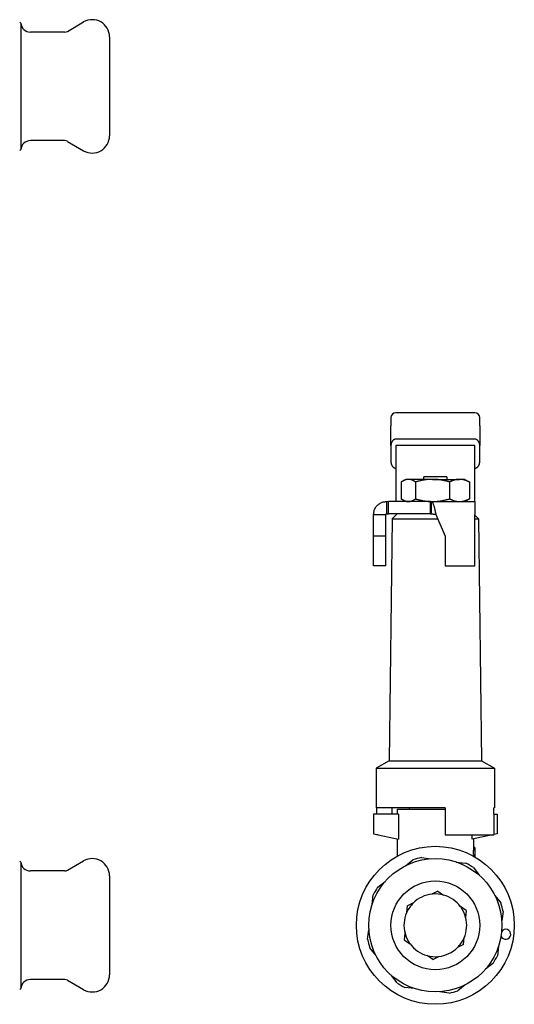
# Model space of a CAD drawing. Header units: millimetres. Extents: x 72 to 3516, y 8 to 364.
# Tile 2 of 2: x 361 to 462, y 162 to 362. Entities that reach past the tile are written whole.
import ezdxf

# ---------------------------------------------------------------- set-up
doc = ezdxf.new("R2010")
doc.units = ezdxf.units.MM
doc.layers.add('DETAIL', color=2, linetype='Continuous')

msp = doc.modelspace()

# ---------------------------------------------------------------- linework, layer by layer
at = {"layer": 'DETAIL'}
for p, q in [((361.53, 360.94), (361.33, 361.14)), ((361.53, 360.94), (361.53, 335.34)), ((370.99, 359.27), (374.28, 361.17)), ((370.49, 359.14), (363.52, 359.14)), ((379.53, 358.14), (379.53, 338.14)), ((370.49, 337.14), (363.52, 337.14)), ((370.99, 337), (374.28, 335.1)), ((361.53, 335.34), (361.33, 335.14)), ((453.53, 282.06), (437.53, 282.06)), ((436.53, 281.06), (436.53, 279.43)), ((436.53, 275.39), (436.53, 279.43)), ((454.53, 279.43), (454.53, 281.06)), ((454.53, 279.43), (454.53, 275.39)), ((436.53, 275.39), (436.53, 272.13)), ((453.53, 276.7), (437.53, 276.7)), ((453.53, 275.39), (437.53, 275.39)), ((437.53, 275.39), (437.53, 265.12)), ((453.53, 265.12), (453.53, 275.39)), ((454.53, 272.13), (454.53, 275.39)), ((438.63, 268.03), (438.63, 264.6)), ((439.53, 268.56), (438.93, 268.22)), ((440.07, 268.56), (439.53, 268.56)), ((444.97, 268.56), (440.07, 268.56)), ((441.52, 268.03), (441.52, 264.6)), ((443.19, 268.56), (443.2, 269.06)), ((447.85, 269.06), (443.2, 269.06)), ((444.97, 268.56), (450.42, 268.56)), ((447.85, 269.06), (447.87, 268.56)), ((448.41, 268.03), (448.41, 264.6)), ((451.53, 268.56), (450.42, 268.56)), ((451.53, 268.56), (452.13, 268.22)), ((452.43, 268.03), (452.43, 264.6)), ((435.63, 264.06), (436.04, 264.06)), ((435.63, 264.06), (435.63, 262.81)), ((444.53, 264.06), (436.04, 264.06)), ((436.04, 261.56), (436.04, 264.06)), ((437.53, 265.12), (437.53, 264.07)), ((439.53, 264.06), (438.93, 264.41)), ((444.53, 264.06), (444.72, 264.06)), ((444.53, 261.56), (444.53, 264.06)), ((444.72, 264.06), (453.53, 264.06)), ((444.72, 262.81), (444.72, 264.06)), ((451.53, 264.06), (452.13, 264.41)), ((453.53, 264.06), (453.53, 265.12)), ((453.53, 264.06), (453.53, 261.46)), ((433.03, 261.46), (434.28, 261.46)), ((433.03, 257.07), (433.03, 261.46)), ((434.28, 261.46), (435.53, 261.46)), ((435.53, 257.07), (435.53, 261.46)), ((435.63, 262.81), (435.63, 261.56)), ((435.63, 261.56), (436.04, 261.56)), ((444.53, 261.56), (436.04, 261.56)), ((437.78, 261.56), (436.77, 260.55)), ((444.53, 261.56), (444.72, 261.56)), ((444.72, 261.56), (444.72, 262.81)), ((445.64, 261.46), (447.53, 257.07)), ((453.53, 251.07), (453.53, 261.46)), ((453.53, 261.31), (454.29, 260.55)), ((436.77, 260.55), (436.18, 211.57)), ((436.77, 260.55), (446.03, 260.55)), ((453.53, 260.55), (454.29, 260.55)), ((454.29, 260.55), (454.88, 211.57)), ((433.03, 251.07), (433.03, 257.07)), ((435.53, 257.07), (433.03, 257.07)), ((435.53, 251.07), (435.53, 257.07)), ((447.53, 257.07), (447.53, 251.07)), ((435.53, 251.07), (433.03, 251.07)), ((447.53, 251.07), (453.53, 251.07)), ((436.18, 211.57), (433.53, 210.08)), ((436.18, 211.57), (454.88, 211.57)), ((454.88, 211.57), (457.53, 210.08)), ((433.53, 210.08), (457.53, 210.08)), ((433.53, 210.08), (433.53, 202.06)), ((457.53, 210.08), (457.53, 202.06)), ((447.53, 202.06), (433.53, 202.06)), ((433.7, 200.76), (433.7, 202.06)), ((436.75, 202.06), (436.75, 200.76)), ((437.78, 201.76), (447.53, 201.76)), ((437.78, 201.76), (437.78, 200.76)), ((440.28, 201.76), (440.28, 202.06)), ((447.53, 202.06), (447.53, 196.56)), ((457.36, 200.76), (457.36, 202.06)), ((457.53, 202.06), (457.36, 202.06)), ((438.04, 200.76), (433.03, 200.76)), ((433.03, 200.76), (433.03, 196.76)), ((438.04, 200.76), (438.04, 195.71)), ((457.36, 200.76), (457.36, 196.62)), ((457.36, 200.76), (458.03, 200.76)), ((458.03, 200.76), (458.03, 196.76)), ((433.03, 196.76), (438.04, 195.71)), ((433.7, 196.56), (433.7, 196.62)), ((433.98, 196.56), (433.7, 196.56)), ((437.78, 195.76), (437.78, 192.26)), ((447.53, 196.56), (457.36, 196.56)), ((453.02, 195.71), (453.02, 196.56)), ((457.08, 196.56), (453.02, 195.71)), ((453.28, 195.76), (453.28, 194)), ((458.03, 196.76), (457.36, 196.62)), ((457.36, 196.56), (457.36, 196.62)), ((453.53, 194), (453.28, 194)), ((453.53, 194), (453.53, 192.12)), ((439.47, 190.33), (441, 191.51)), ((442.72, 191.98), (444.64, 191.74)), ((361.53, 191.06), (361.33, 191.26)), ((361.53, 191.06), (361.53, 165.46)), ((370.99, 189.4), (374.28, 191.3)), ((449.77, 191.08), (451.69, 190.84)), ((453.24, 189.95), (454.43, 188.42)), ((370.49, 189.26), (363.52, 189.26)), ((379.53, 188.26), (379.53, 168.26)), ((433.85, 185.98), (435.38, 187.16)), ((432.71, 182.5), (432.96, 184.42)), ((446.07, 185.17), (444.82, 184.57)), ((444.99, 184.59), (444.9, 184.61)), ((446.07, 185.17), (447.21, 184.39)), ((457.59, 184.33), (458.78, 182.8)), ((439.82, 182.18), (439.71, 180.8)), ((439.82, 182.18), (441.07, 182.78)), ((451.78, 181.25), (450.64, 182.04)), ((450.74, 181.9), (450.71, 181.99)), ((439.78, 180.96), (439.72, 180.89)), ((451.78, 181.25), (451.67, 179.87)), ((459.25, 181.07), (459, 179.16)), ((431.81, 175.46), (432.06, 177.37)), ((439.28, 175.28), (439.39, 176.66)), ((451.24, 174.35), (451.35, 175.73)), ((451.28, 175.57), (451.34, 175.64)), ((433.47, 172.2), (432.28, 173.73)), ((439.28, 175.28), (440.42, 174.49)), ((440.32, 174.63), (440.35, 174.54)), ((451.24, 174.35), (449.99, 173.75)), ((458.35, 174.02), (458.1, 172.11)), ((444.99, 171.36), (443.85, 172.14)), ((444.99, 171.36), (446.24, 171.95)), ((446.07, 171.94), (446.16, 171.92)), ((457.21, 170.55), (455.68, 169.37)), ((437.82, 166.58), (436.63, 168.11)), ((370.49, 167.26), (363.52, 167.26)), ((370.99, 167.13), (374.28, 165.23)), ((441.29, 165.45), (439.37, 165.69)), ((451.59, 166.2), (450.06, 165.02)), ((361.53, 165.46), (361.33, 165.26)), ((448.34, 164.55), (446.42, 164.79))]:
    msp.add_line(p, q, dxfattribs=at)
at = {"layer": 'DETAIL', "flags": 128}
for points in [[(437.53, 276.7), (437.47, 276.7), (437.41, 276.69), (437.35, 276.68), (437.29, 276.66), (437.22, 276.63), (437.16, 276.61), (437.1, 276.57), (437.04, 276.53), (436.98, 276.49), (436.93, 276.43), (436.87, 276.38), (436.82, 276.31), (436.78, 276.25), (436.73, 276.18), (436.69, 276.11), (436.66, 276.03), (436.63, 275.95), (436.6, 275.87), (436.58, 275.79), (436.56, 275.71), (436.55, 275.63), (436.54, 275.55), (436.53, 275.47), (436.53, 275.39)], [(454.53, 275.39), (454.53, 275.47), (454.52, 275.55), (454.51, 275.63), (454.5, 275.71), (454.48, 275.79), (454.46, 275.87), (454.43, 275.95), (454.4, 276.03), (454.37, 276.11), (454.33, 276.18), (454.28, 276.25), (454.24, 276.31), (454.19, 276.38), (454.13, 276.43), (454.08, 276.48), (454.02, 276.53), (453.96, 276.57), (453.9, 276.61), (453.84, 276.63), (453.77, 276.66), (453.71, 276.68), (453.65, 276.69), (453.59, 276.7), (453.53, 276.7)], [(436.53, 272.13), (436.53, 272.05), (436.54, 271.97), (436.55, 271.89), (436.56, 271.81), (436.58, 271.73), (436.6, 271.65), (436.63, 271.57), (436.66, 271.49), (436.69, 271.41), (436.73, 271.34), (436.78, 271.27), (436.82, 271.21), (436.87, 271.15), (436.93, 271.09), (436.98, 271.04), (437.04, 270.99), (437.1, 270.95), (437.16, 270.92), (437.22, 270.89), (437.29, 270.86), (437.35, 270.85), (437.41, 270.83), (437.47, 270.83), (437.53, 270.82)], [(453.53, 270.82), (453.59, 270.83), (453.65, 270.83), (453.71, 270.85), (453.77, 270.86), (453.84, 270.89), (453.9, 270.92), (453.96, 270.95), (454.02, 270.99), (454.08, 271.04), (454.13, 271.09), (454.19, 271.15), (454.24, 271.21), (454.28, 271.27), (454.33, 271.34), (454.37, 271.41), (454.4, 271.49), (454.43, 271.57), (454.46, 271.65), (454.48, 271.73), (454.5, 271.81), (454.51, 271.89), (454.52, 271.97), (454.53, 272.05), (454.53, 272.13)], [(440.07, 268.56), (440.01, 268.56), (439.95, 268.56), (439.89, 268.56), (439.83, 268.55), (439.77, 268.54), (439.71, 268.53), (439.65, 268.51), (439.59, 268.5), (439.53, 268.48), (439.47, 268.46), (439.41, 268.44), (439.35, 268.42), (439.29, 268.4), (439.23, 268.37), (439.17, 268.34), (439.11, 268.31), (439.05, 268.28), (438.99, 268.25), (438.93, 268.22), (438.87, 268.18), (438.81, 268.15), (438.75, 268.11), (438.69, 268.07), (438.63, 268.03)], [(441.52, 268.03), (441.46, 268.07), (441.4, 268.11), (441.34, 268.15), (441.28, 268.18), (441.22, 268.22), (441.16, 268.25), (441.1, 268.28), (441.04, 268.31), (440.98, 268.34), (440.92, 268.37), (440.86, 268.4), (440.8, 268.42), (440.74, 268.44), (440.68, 268.46), (440.62, 268.48), (440.56, 268.5), (440.5, 268.51), (440.44, 268.53), (440.38, 268.54), (440.32, 268.55), (440.26, 268.56), (440.2, 268.56), (440.14, 268.56), (440.07, 268.56)], [(444.97, 268.56), (444.82, 268.56), (444.67, 268.56), (444.53, 268.56), (444.38, 268.55), (444.24, 268.54), (444.09, 268.53), (443.95, 268.51), (443.8, 268.5), (443.66, 268.48), (443.51, 268.46), (443.37, 268.44), (443.22, 268.42), (443.08, 268.4), (442.94, 268.37), (442.79, 268.34), (442.65, 268.31), (442.51, 268.28), (442.37, 268.25), (442.22, 268.22), (442.08, 268.18), (441.94, 268.15), (441.8, 268.11), (441.66, 268.07), (441.52, 268.03)], [(448.41, 268.03), (448.27, 268.07), (448.13, 268.11), (447.99, 268.15), (447.85, 268.18), (447.71, 268.22), (447.57, 268.25), (447.42, 268.28), (447.28, 268.31), (447.14, 268.34), (446.99, 268.37), (446.85, 268.4), (446.71, 268.42), (446.56, 268.44), (446.42, 268.46), (446.28, 268.48), (446.13, 268.5), (445.99, 268.51), (445.84, 268.53), (445.7, 268.54), (445.55, 268.55), (445.41, 268.56), (445.26, 268.56), (445.11, 268.56), (444.97, 268.56)], [(450.42, 268.56), (450.34, 268.56), (450.25, 268.56), (450.17, 268.56), (450.08, 268.55), (450, 268.54), (449.91, 268.53), (449.83, 268.51), (449.74, 268.5), (449.66, 268.48), (449.57, 268.46), (449.49, 268.44), (449.41, 268.42), (449.32, 268.4), (449.24, 268.37), (449.16, 268.34), (449.07, 268.31), (448.99, 268.28), (448.91, 268.25), (448.82, 268.22), (448.74, 268.18), (448.66, 268.15), (448.58, 268.11), (448.5, 268.07), (448.41, 268.03)], [(452.43, 268.03), (452.35, 268.07), (452.26, 268.11), (452.18, 268.15), (452.1, 268.18), (452.02, 268.22), (451.93, 268.25), (451.85, 268.28), (451.77, 268.31), (451.68, 268.34), (451.6, 268.37), (451.52, 268.4), (451.43, 268.42), (451.35, 268.44), (451.27, 268.46), (451.18, 268.48), (451.1, 268.5), (451.01, 268.51), (450.93, 268.53), (450.84, 268.54), (450.76, 268.55), (450.68, 268.56), (450.59, 268.56), (450.51, 268.56), (450.42, 268.56)], [(452.13, 268.22), (452.14, 268.21), (452.15, 268.2), (452.17, 268.2), (452.18, 268.19), (452.19, 268.18), (452.2, 268.17), (452.22, 268.17), (452.23, 268.16), (452.24, 268.15), (452.25, 268.14), (452.27, 268.14), (452.28, 268.13), (452.29, 268.12), (452.3, 268.11), (452.32, 268.1), (452.33, 268.1), (452.34, 268.09), (452.35, 268.08), (452.37, 268.07), (452.38, 268.06), (452.39, 268.05), (452.4, 268.05), (452.42, 268.04), (452.43, 268.03)], [(433.03, 261.46), (433.04, 261.63), (433.05, 261.8), (433.08, 261.97), (433.12, 262.14), (433.17, 262.3), (433.23, 262.46), (433.3, 262.61), (433.38, 262.76), (433.47, 262.91), (433.57, 263.05), (433.68, 263.18), (433.79, 263.3), (433.92, 263.42), (434.05, 263.53), (434.19, 263.63), (434.33, 263.72), (434.48, 263.8), (434.63, 263.87), (434.79, 263.93), (434.96, 263.98), (435.12, 264.01), (435.29, 264.04), (435.46, 264.06), (435.63, 264.06)], [(438.63, 264.6), (438.69, 264.56), (438.75, 264.52), (438.81, 264.48), (438.87, 264.45), (438.93, 264.41), (438.99, 264.38), (439.05, 264.35), (439.11, 264.32), (439.17, 264.29), (439.23, 264.26), (439.29, 264.23), (439.35, 264.21), (439.41, 264.19), (439.47, 264.17), (439.53, 264.15), (439.59, 264.13), (439.65, 264.12), (439.71, 264.1), (439.77, 264.09), (439.83, 264.08), (439.89, 264.07), (439.95, 264.07), (440.01, 264.07), (440.07, 264.06)], [(440.07, 264.06), (440.14, 264.07), (440.2, 264.07), (440.26, 264.07), (440.32, 264.08), (440.38, 264.09), (440.44, 264.1), (440.5, 264.12), (440.56, 264.13), (440.62, 264.15), (440.68, 264.17), (440.74, 264.19), (440.8, 264.21), (440.86, 264.23), (440.92, 264.26), (440.98, 264.29), (441.04, 264.32), (441.1, 264.35), (441.16, 264.38), (441.22, 264.41), (441.28, 264.45), (441.34, 264.48), (441.4, 264.52), (441.46, 264.56), (441.52, 264.6)], [(441.52, 264.6), (441.66, 264.56), (441.8, 264.52), (441.94, 264.48), (442.08, 264.45), (442.22, 264.41), (442.37, 264.38), (442.51, 264.35), (442.65, 264.32), (442.79, 264.29), (442.94, 264.26), (443.08, 264.23), (443.22, 264.21), (443.37, 264.19), (443.51, 264.17), (443.66, 264.15), (443.8, 264.13), (443.95, 264.12), (444.09, 264.1), (444.24, 264.09), (444.38, 264.08), (444.53, 264.07), (444.67, 264.07), (444.82, 264.07), (444.97, 264.06)], [(444.72, 264.06), (444.76, 264.06), (444.8, 264.04), (444.84, 264.01), (444.88, 263.98), (444.91, 263.93), (444.95, 263.87), (444.99, 263.8), (445.03, 263.72), (445.07, 263.63), (445.1, 263.53), (445.14, 263.42), (445.18, 263.3), (445.22, 263.18), (445.26, 263.05), (445.29, 262.91), (445.33, 262.76), (445.37, 262.61), (445.41, 262.46), (445.45, 262.3), (445.49, 262.14), (445.52, 261.97), (445.56, 261.8), (445.6, 261.63), (445.64, 261.46)], [(444.97, 264.06), (445.11, 264.07), (445.26, 264.07), (445.4, 264.07), (445.55, 264.08), (445.7, 264.09), (445.84, 264.1), (445.99, 264.12), (446.13, 264.13), (446.28, 264.15), (446.42, 264.17), (446.56, 264.19), (446.71, 264.21), (446.85, 264.23), (446.99, 264.26), (447.14, 264.29), (447.28, 264.32), (447.42, 264.35), (447.57, 264.38), (447.71, 264.41), (447.85, 264.45), (447.99, 264.48), (448.13, 264.52), (448.27, 264.56), (448.41, 264.6)], [(448.41, 264.6), (448.5, 264.56), (448.58, 264.52), (448.66, 264.48), (448.74, 264.45), (448.82, 264.41), (448.91, 264.38), (448.99, 264.35), (449.07, 264.32), (449.16, 264.29), (449.24, 264.26), (449.32, 264.23), (449.41, 264.21), (449.49, 264.19), (449.57, 264.17), (449.66, 264.15), (449.74, 264.13), (449.83, 264.11), (449.91, 264.1), (450, 264.09), (450.08, 264.08), (450.17, 264.07), (450.25, 264.07), (450.34, 264.07), (450.42, 264.06)], [(450.42, 264.06), (450.51, 264.07), (450.59, 264.07), (450.68, 264.07), (450.76, 264.08), (450.84, 264.09), (450.93, 264.1), (451.01, 264.12), (451.1, 264.13), (451.18, 264.15), (451.27, 264.17), (451.35, 264.19), (451.43, 264.21), (451.52, 264.23), (451.6, 264.26), (451.68, 264.29), (451.77, 264.32), (451.85, 264.35), (451.93, 264.38), (452.02, 264.41), (452.1, 264.45), (452.18, 264.48), (452.26, 264.52), (452.35, 264.56), (452.43, 264.6)], [(452.43, 264.6), (452.42, 264.59), (452.4, 264.58), (452.39, 264.58), (452.38, 264.57), (452.37, 264.56), (452.35, 264.55), (452.34, 264.54), (452.33, 264.53), (452.32, 264.53), (452.3, 264.52), (452.29, 264.51), (452.28, 264.5), (452.27, 264.49), (452.25, 264.49), (452.24, 264.48), (452.23, 264.47), (452.22, 264.46), (452.2, 264.46), (452.19, 264.45), (452.18, 264.44), (452.17, 264.43), (452.15, 264.43), (452.14, 264.42), (452.13, 264.41)], [(435.53, 261.46), (435.53, 261.47), (435.53, 261.48), (435.53, 261.48), (435.53, 261.49), (435.54, 261.5), (435.54, 261.5), (435.54, 261.51), (435.54, 261.51), (435.55, 261.52), (435.55, 261.53), (435.55, 261.53), (435.56, 261.54), (435.56, 261.54), (435.57, 261.54), (435.57, 261.55), (435.58, 261.55), (435.59, 261.55), (435.59, 261.56), (435.6, 261.56), (435.6, 261.56), (435.61, 261.56), (435.62, 261.56), (435.62, 261.56), (435.63, 261.56)], [(444.72, 261.56), (444.76, 261.56), (444.8, 261.56), (444.84, 261.56), (444.88, 261.56), (444.91, 261.56), (444.95, 261.56), (444.99, 261.55), (445.03, 261.55), (445.07, 261.55), (445.1, 261.54), (445.14, 261.54), (445.18, 261.54), (445.22, 261.53), (445.26, 261.53), (445.29, 261.52), (445.33, 261.51), (445.37, 261.51), (445.41, 261.5), (445.45, 261.5), (445.49, 261.49), (445.52, 261.48), (445.56, 261.48), (445.6, 261.47), (445.64, 261.46)], [(453.28, 194), (453.28, 194), (453.28, 193.99), (453.28, 193.98), (453.28, 193.97), (453.27, 193.95), (453.27, 193.92), (453.27, 193.9), (453.26, 193.87), (453.26, 193.83), (453.26, 193.79), (453.25, 193.75), (453.25, 193.71), (453.24, 193.66), (453.24, 193.61), (453.24, 193.56), (453.23, 193.5), (453.23, 193.44), (453.22, 193.38), (453.22, 193.32), (453.22, 193.26), (453.22, 193.2), (453.22, 193.13), (453.22, 193.07), (453.22, 193)], [(453.22, 193), (453.22, 192.97), (453.22, 192.93), (453.22, 192.9), (453.22, 192.87), (453.22, 192.83), (453.22, 192.8), (453.22, 192.77), (453.22, 192.74), (453.22, 192.7), (453.22, 192.67), (453.22, 192.64), (453.23, 192.61), (453.23, 192.58), (453.23, 192.55), (453.23, 192.52), (453.23, 192.49), (453.23, 192.46), (453.24, 192.43), (453.24, 192.41), (453.24, 192.38), (453.24, 192.35), (453.24, 192.33), (453.25, 192.3), (453.25, 192.28)]]:
    msp.add_lwpolyline(points, dxfattribs=at)
at = {"layer": 'DETAIL'}
for radius in [16, 13.5, 9]:
    msp.add_circle((445.53, 178.26), radius, dxfattribs=at)
for centre, radius, start, end in [((363.52, 361.14), 2, 185.7392, 270), ((376.03, 358.14), 3.5, 0, 120), ((370.49, 360.14), 1, 270, 300), ((363.52, 335.14), 2, 90, 174.2608), ((370.49, 336.14), 1, 60, 90), ((376.03, 338.14), 3.5, 240, 0), ((437.53, 281.06), 1, 90, 180), ((453.53, 281.06), 1, 0, 90), ((376.03, 188.26), 3.5, 0, 120), ((445.53, 178.26), 14, 101.5775, 108.8991), ((363.52, 191.26), 2, 185.7392, 270), ((445.53, 178.26), 14, 56.5775, 63.8991), ((370.49, 190.26), 1, 270, 300), ((445.53, 178.26), 14, 146.5775, 153.8991), ((445.53, 178.26), 6.35, 96.4497, 134.6731), ((445.53, 178.26), 6.35, 74.6731, 94.9071), ((445.53, 178.26), 6.35, 36.4497, 74.6731), ((445.53, 178.26), 6.35, 134.6731, 154.9071), ((445.53, 178.26), 6.35, 14.6731, 34.9071), ((445.53, 178.26), 14, 11.5775, 18.8991), ((445.53, 178.26), 6.35, 156.4497, 194.6731), ((445.53, 178.26), 6.35, 336.4497, 14.6731), ((459.8, 176.45), 1, 199.9767, 145.4999), ((445.53, 178.26), 14, 191.5775, 198.8991), ((445.53, 178.26), 6.35, 194.6731, 214.9071), ((445.53, 178.26), 6.35, 314.6731, 334.9071), ((445.53, 178.26), 6.35, 216.4497, 254.6731), ((445.53, 178.26), 6.35, 276.4497, 314.6731), ((445.53, 178.26), 6.35, 254.6731, 274.9071), ((445.53, 178.26), 14, 326.5775, 333.8991), ((376.03, 168.26), 3.5, 240, 0), ((363.52, 165.26), 2, 90, 174.2608), ((370.49, 166.26), 1, 60, 90), ((445.53, 178.26), 14, 236.5775, 243.8991), ((445.53, 178.26), 14, 281.5775, 288.8991)]:
    msp.add_arc(centre, radius, start, end, dxfattribs=at)
msp.add_ellipse((435.86, 264.81), major_axis=(1.67, -0.74), ratio=0.02799, start_param=6.220131, end_param=6.295615, dxfattribs=at)

doc.saveas('drawing.dxf')
